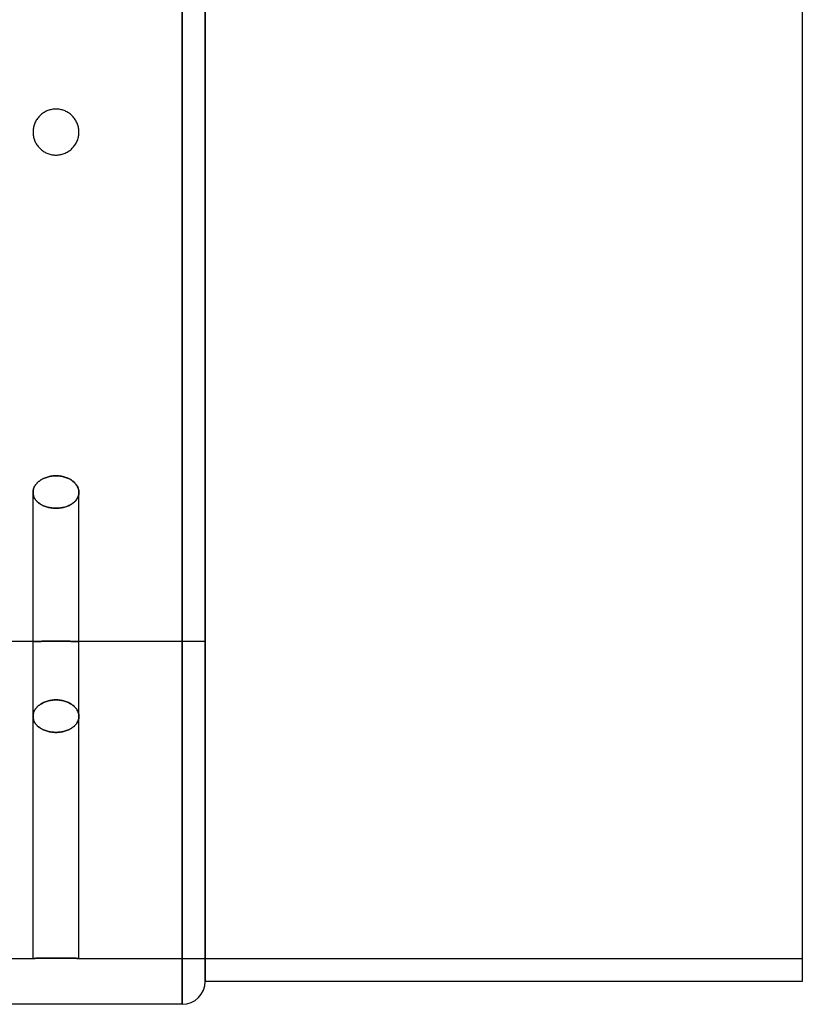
# Model space of a CAD drawing. Header units: millimetres. Extents: x -262 to 104, y -100 to 100.
# Tile 3 of 4: x 36 to 104, y -76 to 10. Entities that reach past the tile are written whole.
import ezdxf

# ---------------------------------------------------------------- set-up
doc = ezdxf.new("R2010")
doc.units = ezdxf.units.MM
doc.layers.add('MAIN-1', color=7, linetype='Continuous')
doc.layers.add('MAIN-2', color=7, linetype='Continuous')

msp = doc.modelspace()

# ---------------------------------------------------------------- linework, layer by layer
at = {"layer": 'MAIN-1'}
for p, q in [((50, 76), (50, 0)), ((52, 74), (52, 0)), ((104, 74), (104, 0)), ((52, 0), (52, -74)), ((104, 0), (104, -74)), ((50, 0), (50, -76)), ((104, -74), (52, -74)), ((50, -76), (19, -76))]:
    msp.add_line(p, q, dxfattribs=at)
msp.add_arc((50, -74), 2, 270.00002, 0, dxfattribs=at)
at = {"layer": 'MAIN-2'}
for p, q in [((50, 0), (50, 76)), ((52, 0), (52, 74)), ((52, 44.4), (52, 0)), ((38.049, 1.759), (37.97, 1.714)), ((38.13, 1.801), (38.049, 1.759)), ((38.214, 1.839), (38.13, 1.801)), ((38.298, 1.873), (38.214, 1.839)), ((38.385, 1.903), (38.298, 1.873)), ((38.472, 1.929), (38.385, 1.903)), ((38.56, 1.951), (38.472, 1.929)), ((38.649, 1.969), (38.56, 1.951)), ((38.737, 1.983), (38.649, 1.969)), ((38.826, 1.992), (38.737, 1.983)), ((38.913, 1.998), (38.826, 1.992)), ((39, 2), (38.913, 1.998)), ((39.087, 1.998), (39, 2)), ((39.174, 1.992), (39.087, 1.998)), ((39.263, 1.983), (39.174, 1.992)), ((39.351, 1.969), (39.263, 1.983)), ((39.44, 1.951), (39.351, 1.969)), ((39.528, 1.929), (39.44, 1.951)), ((39.615, 1.903), (39.528, 1.929)), ((39.702, 1.873), (39.615, 1.903)), ((39.786, 1.839), (39.702, 1.873)), ((39.87, 1.801), (39.786, 1.839)), ((39.951, 1.759), (39.87, 1.801)), ((40.03, 1.714), (39.951, 1.759)), ((37.199, 0.87), (37.161, 0.786)), ((37.241, 0.951), (37.199, 0.87)), ((37.286, 1.03), (37.241, 0.951)), ((37.334, 1.107), (37.286, 1.03)), ((37.385, 1.18), (37.334, 1.107)), ((37.44, 1.251), (37.385, 1.18)), ((37.497, 1.319), (37.44, 1.251)), ((37.556, 1.383), (37.497, 1.319)), ((37.617, 1.444), (37.556, 1.383)), ((37.681, 1.503), (37.617, 1.444)), ((37.749, 1.56), (37.681, 1.503)), ((37.82, 1.615), (37.749, 1.56)), ((37.893, 1.666), (37.82, 1.615)), ((37.97, 1.714), (37.893, 1.666)), ((40.107, 1.666), (40.03, 1.714)), ((40.18, 1.615), (40.107, 1.666)), ((40.251, 1.56), (40.18, 1.615)), ((40.319, 1.503), (40.251, 1.56)), ((40.383, 1.444), (40.319, 1.503)), ((40.444, 1.383), (40.383, 1.444)), ((40.503, 1.319), (40.444, 1.383)), ((40.56, 1.251), (40.503, 1.319)), ((40.615, 1.18), (40.56, 1.251)), ((40.666, 1.107), (40.615, 1.18)), ((40.714, 1.03), (40.666, 1.107)), ((40.759, 0.951), (40.714, 1.03)), ((40.801, 0.87), (40.759, 0.951)), ((40.839, 0.786), (40.801, 0.87)), ((37.002, 0.087), (37, 0)), ((37.008, 0.174), (37.002, 0.087)), ((37.017, 0.263), (37.008, 0.174)), ((37.031, 0.351), (37.017, 0.263)), ((37.049, 0.44), (37.031, 0.351)), ((37.071, 0.528), (37.049, 0.44)), ((37.097, 0.615), (37.071, 0.528)), ((37.127, 0.702), (37.097, 0.615)), ((37.161, 0.786), (37.127, 0.702)), ((40.873, 0.702), (40.839, 0.786)), ((40.903, 0.615), (40.873, 0.702)), ((40.929, 0.528), (40.903, 0.615)), ((40.951, 0.44), (40.929, 0.528)), ((40.969, 0.351), (40.951, 0.44)), ((40.983, 0.263), (40.969, 0.351)), ((40.992, 0.174), (40.983, 0.263)), ((40.998, 0.087), (40.992, 0.174)), ((41, 0), (40.998, 0.087)), ((52, 0), (52, -44.4)), ((37, 0), (37.002, -0.087)), ((37.002, -0.087), (37.008, -0.174)), ((37.008, -0.174), (37.017, -0.263)), ((37.017, -0.263), (37.031, -0.351)), ((37.031, -0.351), (37.049, -0.44)), ((37.049, -0.44), (37.071, -0.528)), ((37.071, -0.528), (37.097, -0.615)), ((37.097, -0.615), (37.127, -0.702)), ((37.127, -0.702), (37.161, -0.786)), ((37.161, -0.786), (37.199, -0.87)), ((40.789, -0.894), (40.829, -0.809)), ((40.829, -0.809), (40.865, -0.722)), ((40.865, -0.722), (40.897, -0.633)), ((40.897, -0.633), (40.925, -0.543)), ((40.925, -0.543), (40.948, -0.453)), ((40.948, -0.453), (40.967, -0.362)), ((40.967, -0.362), (40.982, -0.271)), ((40.982, -0.271), (40.992, -0.18)), ((40.992, -0.18), (40.998, -0.089)), ((40.998, -0.089), (41, 0)), ((50, -76), (50, 0)), ((52, -74), (52, 0)), ((37.199, -0.87), (37.241, -0.951)), ((37.241, -0.951), (37.286, -1.03)), ((37.286, -1.03), (37.334, -1.107)), ((37.334, -1.107), (37.385, -1.18)), ((37.385, -1.18), (37.44, -1.251)), ((37.44, -1.251), (37.497, -1.319)), ((37.497, -1.319), (37.556, -1.383)), ((37.556, -1.383), (37.617, -1.444)), ((37.617, -1.444), (37.681, -1.503)), ((37.681, -1.503), (37.749, -1.56)), ((37.749, -1.56), (37.82, -1.615)), ((37.82, -1.615), (37.893, -1.666)), ((37.893, -1.666), (37.97, -1.714)), ((37.97, -1.714), (38.049, -1.759)), ((39.977, -1.745), (40.057, -1.698)), ((40.057, -1.698), (40.135, -1.647)), ((40.135, -1.647), (40.21, -1.593)), ((40.21, -1.593), (40.281, -1.535)), ((40.281, -1.535), (40.35, -1.476)), ((40.35, -1.476), (40.414, -1.414)), ((40.414, -1.414), (40.476, -1.35)), ((40.476, -1.35), (40.535, -1.281)), ((40.535, -1.281), (40.593, -1.21)), ((40.593, -1.21), (40.647, -1.135)), ((40.647, -1.135), (40.698, -1.057)), ((40.698, -1.057), (40.745, -0.977)), ((40.745, -0.977), (40.789, -0.894)), ((38.049, -1.759), (38.13, -1.801)), ((38.13, -1.801), (38.214, -1.839)), ((38.214, -1.839), (38.298, -1.873)), ((38.298, -1.873), (38.385, -1.903)), ((38.385, -1.903), (38.472, -1.929)), ((38.472, -1.929), (38.56, -1.951)), ((38.56, -1.951), (38.649, -1.969)), ((38.649, -1.969), (38.737, -1.983)), ((38.737, -1.983), (38.826, -1.992)), ((38.826, -1.992), (38.913, -1.998)), ((38.913, -1.998), (39, -2)), ((39, -2), (39.089, -1.998)), ((39.089, -1.998), (39.18, -1.992)), ((39.18, -1.992), (39.271, -1.982)), ((39.271, -1.982), (39.362, -1.967)), ((39.362, -1.967), (39.453, -1.948)), ((39.453, -1.948), (39.543, -1.925)), ((39.543, -1.925), (39.633, -1.897)), ((39.633, -1.897), (39.722, -1.865)), ((39.722, -1.865), (39.809, -1.829)), ((39.809, -1.829), (39.894, -1.789)), ((39.894, -1.789), (39.977, -1.745)), ((38.348, -30.03), (38.44, -30.009)), ((38.44, -30.009), (38.348, -30.03)), ((38.44, -30.009), (38.533, -29.99)), ((38.533, -29.99), (38.44, -30.009)), ((38.533, -29.99), (38.627, -29.975)), ((38.627, -29.975), (38.533, -29.99)), ((38.627, -29.975), (38.721, -29.964)), ((38.721, -29.964), (38.627, -29.975)), ((38.721, -29.964), (38.815, -29.956)), ((38.815, -29.956), (38.721, -29.964)), ((38.815, -29.956), (38.908, -29.951)), ((38.908, -29.951), (38.815, -29.956)), ((38.908, -29.951), (39, -29.949)), ((39, -29.949), (38.908, -29.951)), ((39, -29.949), (39.092, -29.951)), ((39.095, -29.951), (39, -29.949)), ((39.092, -29.951), (39.185, -29.956)), ((39.191, -29.956), (39.095, -29.951)), ((39.185, -29.956), (39.279, -29.964)), ((39.288, -29.965), (39.191, -29.956)), ((39.279, -29.964), (39.373, -29.975)), ((39.385, -29.977), (39.288, -29.965)), ((39.373, -29.975), (39.467, -29.99)), ((39.481, -29.993), (39.385, -29.977)), ((39.467, -29.99), (39.56, -30.009)), ((39.577, -30.012), (39.481, -29.993)), ((39.56, -30.009), (39.652, -30.03)), ((39.672, -30.035), (39.577, -30.012)), ((37.109, -30.931), (37.143, -30.866)), ((37.143, -30.866), (37.109, -30.931)), ((37.143, -30.866), (37.181, -30.802)), ((37.181, -30.802), (37.143, -30.866)), ((37.181, -30.802), (37.224, -30.739)), ((37.224, -30.739), (37.181, -30.802)), ((37.224, -30.739), (37.27, -30.678)), ((37.27, -30.678), (37.224, -30.739)), ((37.27, -30.678), (37.32, -30.618)), ((37.32, -30.618), (37.27, -30.678)), ((37.32, -30.618), (37.374, -30.561)), ((37.374, -30.561), (37.32, -30.618)), ((37.374, -30.561), (37.431, -30.506)), ((37.431, -30.506), (37.374, -30.561)), ((37.431, -30.506), (37.491, -30.453)), ((37.491, -30.453), (37.431, -30.506)), ((37.491, -30.453), (37.554, -30.404)), ((37.554, -30.404), (37.491, -30.453)), ((37.554, -30.404), (37.619, -30.356)), ((37.619, -30.356), (37.554, -30.404)), ((37.619, -30.356), (37.687, -30.311)), ((37.687, -30.311), (37.619, -30.356)), ((37.687, -30.311), (37.759, -30.267)), ((37.759, -30.267), (37.687, -30.311)), ((37.759, -30.267), (37.835, -30.225)), ((37.835, -30.225), (37.759, -30.267)), ((37.835, -30.225), (37.914, -30.185)), ((37.914, -30.185), (37.835, -30.225)), ((37.914, -30.185), (37.996, -30.149)), ((37.996, -30.149), (37.914, -30.185)), ((37.996, -30.149), (38.081, -30.114)), ((38.081, -30.114), (37.996, -30.149)), ((38.081, -30.114), (38.168, -30.083)), ((38.168, -30.083), (38.081, -30.114)), ((38.168, -30.083), (38.257, -30.055)), ((38.257, -30.055), (38.168, -30.083)), ((38.257, -30.055), (38.348, -30.03)), ((38.348, -30.03), (38.257, -30.055)), ((39.652, -30.03), (39.743, -30.055)), ((39.765, -30.062), (39.672, -30.035)), ((39.743, -30.055), (39.832, -30.083)), ((39.857, -30.092), (39.765, -30.062)), ((39.832, -30.083), (39.919, -30.114)), ((39.946, -30.125), (39.857, -30.092)), ((39.919, -30.114), (40.004, -30.149)), ((40.032, -30.161), (39.946, -30.125)), ((40.004, -30.149), (40.086, -30.185)), ((40.116, -30.2), (40.032, -30.161)), ((40.086, -30.185), (40.165, -30.225)), ((40.196, -30.242), (40.116, -30.2)), ((40.165, -30.225), (40.241, -30.267)), ((40.273, -30.286), (40.196, -30.242)), ((40.241, -30.267), (40.313, -30.311)), ((40.346, -30.332), (40.273, -30.286)), ((40.313, -30.311), (40.381, -30.356)), ((40.414, -30.38), (40.346, -30.332)), ((40.381, -30.356), (40.446, -30.404)), ((40.48, -30.43), (40.414, -30.38)), ((40.446, -30.404), (40.509, -30.453)), ((40.543, -30.483), (40.48, -30.43)), ((40.509, -30.453), (40.569, -30.506)), ((40.603, -30.538), (40.543, -30.483)), ((40.569, -30.506), (40.626, -30.561)), ((40.66, -30.597), (40.603, -30.538)), ((40.626, -30.561), (40.68, -30.618)), ((40.713, -30.657), (40.66, -30.597)), ((40.68, -30.618), (40.73, -30.678)), ((40.762, -30.72), (40.713, -30.657)), ((40.73, -30.678), (40.776, -30.739)), ((40.807, -30.784), (40.762, -30.72)), ((40.776, -30.739), (40.819, -30.802)), ((40.848, -30.85), (40.807, -30.784)), ((40.819, -30.802), (40.857, -30.866)), ((40.884, -30.917), (40.848, -30.85)), ((40.857, -30.866), (40.891, -30.931)), ((37, -31.396), (37.002, -31.33)), ((37.002, -31.33), (37, -31.396)), ((37.002, -31.461), (37, -31.396)), ((37, -31.396), (37.002, -31.461)), ((37, -50.912), (37, -31.396)), ((37, -50.912), (37, -31.396)), ((37.002, -31.33), (37.009, -31.264)), ((37.009, -31.264), (37.002, -31.33)), ((37.009, -31.526), (37.002, -31.461)), ((37.002, -31.461), (37.009, -31.526)), ((37.009, -31.264), (37.02, -31.198)), ((37.02, -31.198), (37.009, -31.264)), ((37.02, -31.592), (37.009, -31.526)), ((37.009, -31.526), (37.02, -31.592)), ((37.02, -31.198), (37.035, -31.131)), ((37.035, -31.131), (37.02, -31.198)), ((37.035, -31.658), (37.02, -31.592)), ((37.02, -31.592), (37.035, -31.658)), ((37.035, -31.131), (37.055, -31.064)), ((37.055, -31.064), (37.035, -31.131)), ((37.055, -31.724), (37.035, -31.658)), ((37.035, -31.658), (37.055, -31.724)), ((37.055, -31.064), (37.08, -30.997)), ((37.08, -30.997), (37.055, -31.064)), ((37.08, -31.789), (37.055, -31.724)), ((37.055, -31.724), (37.08, -31.789)), ((37.08, -30.997), (37.109, -30.931)), ((37.109, -30.931), (37.08, -30.997)), ((40.915, -30.985), (40.884, -30.917)), ((40.891, -30.931), (40.92, -30.997)), ((40.941, -31.053), (40.915, -30.985)), ((40.941, -31.734), (40.915, -31.801)), ((40.92, -30.997), (40.945, -31.064)), ((40.92, -31.789), (40.945, -31.724)), ((40.963, -31.122), (40.941, -31.053)), ((40.963, -31.666), (40.941, -31.734)), ((40.945, -31.064), (40.965, -31.131)), ((40.945, -31.724), (40.965, -31.658)), ((40.979, -31.191), (40.963, -31.122)), ((40.979, -31.598), (40.963, -31.666)), ((40.965, -31.131), (40.98, -31.198)), ((40.965, -31.658), (40.98, -31.592)), ((40.991, -31.26), (40.979, -31.191)), ((40.991, -31.53), (40.979, -31.598)), ((40.98, -31.198), (40.991, -31.264)), ((40.98, -31.592), (40.991, -31.526)), ((40.998, -31.328), (40.991, -31.26)), ((40.991, -31.264), (40.998, -31.33)), ((40.991, -31.526), (40.998, -31.461)), ((40.998, -31.463), (40.991, -31.53)), ((41, -31.396), (40.998, -31.328)), ((40.998, -31.33), (41, -31.396)), ((41, -31.396), (40.998, -31.463)), ((40.998, -31.461), (41, -31.396)), ((41, -50.912), (41, -31.396)), ((41, -50.912), (41, -31.396)), ((37.109, -31.853), (37.08, -31.789)), ((37.08, -31.789), (37.109, -31.853)), ((37.143, -31.916), (37.109, -31.853)), ((37.109, -31.853), (37.143, -31.916)), ((37.181, -31.978), (37.143, -31.916)), ((37.143, -31.916), (37.181, -31.978)), ((37.224, -32.039), (37.181, -31.978)), ((37.181, -31.978), (37.224, -32.039)), ((37.27, -32.097), (37.224, -32.039)), ((37.224, -32.039), (37.27, -32.097)), ((37.32, -32.154), (37.27, -32.097)), ((37.27, -32.097), (37.32, -32.154)), ((37.374, -32.208), (37.32, -32.154)), ((37.32, -32.154), (37.374, -32.208)), ((37.431, -32.261), (37.374, -32.208)), ((37.374, -32.208), (37.431, -32.261)), ((37.491, -32.31), (37.431, -32.261)), ((37.431, -32.261), (37.491, -32.31)), ((37.554, -32.357), (37.491, -32.31)), ((37.491, -32.31), (37.554, -32.357)), ((37.619, -32.402), (37.554, -32.357)), ((37.554, -32.357), (37.619, -32.402)), ((37.687, -32.444), (37.619, -32.402)), ((37.619, -32.402), (37.687, -32.444)), ((37.759, -32.485), (37.687, -32.444)), ((37.687, -32.444), (37.759, -32.485)), ((37.835, -32.524), (37.759, -32.485)), ((37.759, -32.485), (37.835, -32.524)), ((37.914, -32.561), (37.835, -32.524)), ((37.835, -32.524), (37.914, -32.561)), ((37.996, -32.595), (37.914, -32.561)), ((37.914, -32.561), (37.996, -32.595)), ((38.081, -32.626), (37.996, -32.595)), ((37.996, -32.595), (38.081, -32.626)), ((39.919, -32.626), (40.004, -32.595)), ((40.032, -32.583), (39.946, -32.617)), ((40.004, -32.595), (40.086, -32.561)), ((40.116, -32.547), (40.032, -32.583)), ((40.086, -32.561), (40.165, -32.524)), ((40.196, -32.508), (40.116, -32.547)), ((40.165, -32.524), (40.241, -32.485)), ((40.273, -32.467), (40.196, -32.508)), ((40.241, -32.485), (40.313, -32.444)), ((40.346, -32.424), (40.273, -32.467)), ((40.313, -32.444), (40.381, -32.402)), ((40.414, -32.38), (40.346, -32.424)), ((40.381, -32.402), (40.446, -32.357)), ((40.48, -32.333), (40.414, -32.38)), ((40.446, -32.357), (40.509, -32.31)), ((40.543, -32.283), (40.48, -32.333)), ((40.509, -32.31), (40.569, -32.261)), ((40.603, -32.23), (40.543, -32.283)), ((40.569, -32.261), (40.626, -32.208)), ((40.66, -32.175), (40.603, -32.23)), ((40.626, -32.208), (40.68, -32.154)), ((40.713, -32.117), (40.66, -32.175)), ((40.68, -32.154), (40.73, -32.097)), ((40.762, -32.057), (40.713, -32.117)), ((40.73, -32.097), (40.776, -32.039)), ((40.807, -31.996), (40.762, -32.057)), ((40.776, -32.039), (40.819, -31.978)), ((40.848, -31.932), (40.807, -31.996)), ((40.819, -31.978), (40.857, -31.916)), ((40.884, -31.867), (40.848, -31.932)), ((40.857, -31.916), (40.891, -31.853)), ((40.915, -31.801), (40.884, -31.867)), ((40.891, -31.853), (40.92, -31.789)), ((38.168, -32.655), (38.081, -32.626)), ((38.081, -32.626), (38.168, -32.655)), ((38.257, -32.681), (38.168, -32.655)), ((38.168, -32.655), (38.257, -32.681)), ((38.348, -32.704), (38.257, -32.681)), ((38.257, -32.681), (38.348, -32.704)), ((38.44, -32.724), (38.348, -32.704)), ((38.348, -32.704), (38.44, -32.724)), ((38.533, -32.741), (38.44, -32.724)), ((38.44, -32.724), (38.533, -32.741)), ((38.627, -32.754), (38.533, -32.741)), ((38.533, -32.741), (38.627, -32.754)), ((38.721, -32.765), (38.627, -32.754)), ((38.627, -32.754), (38.721, -32.765)), ((38.815, -32.772), (38.721, -32.765)), ((38.721, -32.765), (38.815, -32.772)), ((38.908, -32.776), (38.815, -32.772)), ((38.815, -32.772), (38.908, -32.776)), ((39, -32.778), (38.908, -32.776)), ((38.908, -32.776), (39, -32.778)), ((39.095, -32.776), (39, -32.778)), ((39, -32.778), (39.092, -32.776)), ((39.092, -32.776), (39.185, -32.772)), ((39.191, -32.772), (39.095, -32.776)), ((39.185, -32.772), (39.279, -32.765)), ((39.288, -32.764), (39.191, -32.772)), ((39.279, -32.765), (39.373, -32.754)), ((39.385, -32.753), (39.288, -32.764)), ((39.373, -32.754), (39.467, -32.741)), ((39.481, -32.738), (39.385, -32.753)), ((39.467, -32.741), (39.56, -32.724)), ((39.577, -32.72), (39.481, -32.738)), ((39.56, -32.724), (39.652, -32.704)), ((39.672, -32.699), (39.577, -32.72)), ((39.652, -32.704), (39.743, -32.681)), ((39.765, -32.675), (39.672, -32.699)), ((39.743, -32.681), (39.832, -32.655)), ((39.857, -32.647), (39.765, -32.675)), ((39.832, -32.655), (39.919, -32.626)), ((39.946, -32.617), (39.857, -32.647)), ((37, -44.4), (22.627, -44.4)), ((37.005, -44.4), (37.001, -44.4)), ((37.001, -44.4), (37.001, -44.4)), ((37.001, -44.4), (37.005, -44.4)), ((37.013, -44.399), (37.005, -44.4)), ((37.005, -44.4), (37.013, -44.399)), ((37.026, -44.399), (37.013, -44.399)), ((37.013, -44.399), (37.026, -44.399)), ((37.043, -44.398), (37.026, -44.399)), ((37.026, -44.399), (37.043, -44.398)), ((37.065, -44.397), (37.043, -44.398)), ((37.043, -44.398), (37.065, -44.397)), ((37.091, -44.396), (37.065, -44.397)), ((37.065, -44.397), (37.091, -44.396)), ((37.122, -44.395), (37.091, -44.396)), ((37.091, -44.396), (37.122, -44.395)), ((37.157, -44.393), (37.122, -44.395)), ((37.122, -44.395), (37.157, -44.393)), ((37.196, -44.392), (37.157, -44.393)), ((37.157, -44.393), (37.196, -44.392)), ((37.239, -44.39), (37.196, -44.392)), ((37.196, -44.392), (37.239, -44.39)), ((37.286, -44.388), (37.239, -44.39)), ((37.239, -44.39), (37.286, -44.388)), ((37.337, -44.386), (37.286, -44.388)), ((37.286, -44.388), (37.337, -44.386)), ((37.391, -44.384), (37.337, -44.386)), ((37.337, -44.386), (37.391, -44.384)), ((37.448, -44.382), (37.391, -44.384)), ((37.391, -44.384), (37.448, -44.382)), ((37.508, -44.38), (37.448, -44.382)), ((37.448, -44.382), (37.508, -44.38)), ((37.57, -44.378), (37.508, -44.38)), ((37.508, -44.38), (37.57, -44.378)), ((37.635, -44.376), (37.57, -44.378)), ((37.57, -44.378), (37.635, -44.376)), ((37.703, -44.374), (37.635, -44.376)), ((37.635, -44.376), (37.703, -44.374)), ((37.775, -44.372), (37.703, -44.374)), ((37.703, -44.374), (37.775, -44.372)), ((37.85, -44.37), (37.775, -44.372)), ((37.775, -44.372), (37.85, -44.37)), ((37.929, -44.368), (37.85, -44.37)), ((37.85, -44.37), (37.929, -44.368)), ((38.01, -44.366), (37.929, -44.368)), ((37.929, -44.368), (38.01, -44.366)), ((38.094, -44.364), (38.01, -44.366)), ((38.01, -44.366), (38.094, -44.364)), ((38.18, -44.363), (38.094, -44.364)), ((38.094, -44.364), (38.18, -44.363)), ((38.268, -44.361), (38.18, -44.363)), ((38.18, -44.363), (38.268, -44.361)), ((38.357, -44.36), (38.268, -44.361)), ((38.268, -44.361), (38.357, -44.36)), ((38.448, -44.358), (38.357, -44.36)), ((38.357, -44.36), (38.448, -44.358)), ((38.54, -44.357), (38.448, -44.358)), ((38.448, -44.358), (38.54, -44.357)), ((38.633, -44.356), (38.54, -44.357)), ((38.54, -44.357), (38.633, -44.356)), ((38.725, -44.356), (38.633, -44.356)), ((38.633, -44.356), (38.725, -44.356)), ((38.818, -44.355), (38.725, -44.356)), ((38.725, -44.356), (38.818, -44.355)), ((38.909, -44.355), (38.818, -44.355)), ((38.818, -44.355), (38.909, -44.355)), ((39, -44.355), (38.909, -44.355)), ((38.909, -44.355), (39, -44.355)), ((39, -44.355), (39.091, -44.355)), ((39.091, -44.355), (39, -44.355)), ((39.091, -44.355), (39.182, -44.355)), ((39.182, -44.355), (39.091, -44.355)), ((39.182, -44.355), (39.275, -44.356)), ((39.275, -44.356), (39.182, -44.355)), ((39.275, -44.356), (39.367, -44.356)), ((39.367, -44.356), (39.275, -44.356)), ((39.367, -44.356), (39.46, -44.357)), ((39.46, -44.357), (39.367, -44.356)), ((39.46, -44.357), (39.552, -44.358)), ((39.552, -44.358), (39.46, -44.357)), ((39.552, -44.358), (39.643, -44.36)), ((39.643, -44.36), (39.552, -44.358)), ((39.643, -44.36), (39.732, -44.361)), ((39.732, -44.361), (39.643, -44.36)), ((39.732, -44.361), (39.82, -44.363)), ((39.82, -44.363), (39.732, -44.361)), ((39.82, -44.363), (39.906, -44.364)), ((39.906, -44.364), (39.82, -44.363)), ((39.906, -44.364), (39.99, -44.366)), ((39.99, -44.366), (39.906, -44.364)), ((39.99, -44.366), (40.071, -44.368)), ((40.071, -44.368), (39.99, -44.366)), ((40.071, -44.368), (40.15, -44.37)), ((40.15, -44.37), (40.071, -44.368)), ((40.15, -44.37), (40.225, -44.372)), ((40.225, -44.372), (40.15, -44.37)), ((40.225, -44.372), (40.297, -44.374)), ((40.297, -44.374), (40.225, -44.372)), ((40.297, -44.374), (40.365, -44.376)), ((40.365, -44.376), (40.297, -44.374)), ((40.365, -44.376), (40.43, -44.378)), ((40.43, -44.378), (40.365, -44.376)), ((40.43, -44.378), (40.492, -44.38)), ((40.492, -44.38), (40.43, -44.378)), ((40.492, -44.38), (40.552, -44.382)), ((40.552, -44.382), (40.492, -44.38)), ((40.552, -44.382), (40.609, -44.384)), ((40.609, -44.384), (40.552, -44.382)), ((40.609, -44.384), (40.663, -44.386)), ((40.663, -44.386), (40.609, -44.384)), ((40.663, -44.386), (40.714, -44.388)), ((40.714, -44.388), (40.663, -44.386)), ((40.714, -44.388), (40.761, -44.39)), ((40.761, -44.39), (40.714, -44.388)), ((40.761, -44.39), (40.804, -44.392)), ((40.804, -44.392), (40.761, -44.39)), ((40.804, -44.392), (40.843, -44.393)), ((40.843, -44.393), (40.804, -44.392)), ((40.843, -44.393), (40.878, -44.395)), ((40.878, -44.395), (40.843, -44.393)), ((40.878, -44.395), (40.909, -44.396)), ((40.909, -44.396), (40.878, -44.395)), ((40.909, -44.396), (40.935, -44.397)), ((40.935, -44.397), (40.909, -44.396)), ((40.935, -44.397), (40.957, -44.398)), ((40.957, -44.398), (40.935, -44.397)), ((40.957, -44.398), (40.974, -44.399)), ((40.974, -44.399), (40.957, -44.398)), ((40.974, -44.399), (40.987, -44.399)), ((40.987, -44.399), (40.974, -44.399)), ((40.987, -44.399), (40.995, -44.4)), ((40.995, -44.4), (40.987, -44.399)), ((40.995, -44.4), (40.999, -44.4)), ((40.999, -44.4), (40.995, -44.4)), ((40.999, -44.4), (40.999, -44.4)), ((52, -44.4), (41, -44.4)), ((37.759, -49.79), (37.835, -49.749)), ((37.835, -49.749), (37.759, -49.79)), ((37.835, -49.749), (37.914, -49.71)), ((37.914, -49.71), (37.835, -49.749)), ((37.914, -49.71), (37.996, -49.674)), ((37.996, -49.674), (37.914, -49.71)), ((37.996, -49.674), (38.081, -49.64)), ((38.081, -49.64), (37.996, -49.674)), ((38.081, -49.64), (38.168, -49.609)), ((38.168, -49.609), (38.081, -49.64)), ((38.168, -49.609), (38.257, -49.582)), ((38.257, -49.582), (38.168, -49.609)), ((38.257, -49.582), (38.348, -49.557)), ((38.348, -49.557), (38.257, -49.582)), ((38.348, -49.557), (38.44, -49.536)), ((38.44, -49.536), (38.348, -49.557)), ((38.44, -49.536), (38.533, -49.518)), ((38.533, -49.518), (38.44, -49.536)), ((38.533, -49.518), (38.627, -49.503)), ((38.627, -49.503), (38.533, -49.518)), ((38.627, -49.503), (38.721, -49.492)), ((38.721, -49.492), (38.627, -49.503)), ((38.721, -49.492), (38.815, -49.484)), ((38.815, -49.484), (38.721, -49.492)), ((38.815, -49.484), (38.908, -49.479)), ((38.908, -49.479), (38.815, -49.484)), ((38.908, -49.479), (39, -49.478)), ((39, -49.478), (38.908, -49.479)), ((39, -49.478), (39.092, -49.479)), ((39.092, -49.479), (39, -49.478)), ((39.092, -49.479), (39.185, -49.484)), ((39.185, -49.484), (39.092, -49.479)), ((39.185, -49.484), (39.279, -49.492)), ((39.279, -49.492), (39.185, -49.484)), ((39.279, -49.492), (39.373, -49.503)), ((39.373, -49.503), (39.279, -49.492)), ((39.373, -49.503), (39.467, -49.518)), ((39.467, -49.518), (39.373, -49.503)), ((39.467, -49.518), (39.56, -49.536)), ((39.56, -49.536), (39.467, -49.518)), ((39.56, -49.536), (39.652, -49.557)), ((39.652, -49.557), (39.56, -49.536)), ((39.652, -49.557), (39.743, -49.582)), ((39.743, -49.582), (39.652, -49.557)), ((39.743, -49.582), (39.832, -49.609)), ((39.832, -49.609), (39.743, -49.582)), ((39.832, -49.609), (39.919, -49.64)), ((39.919, -49.64), (39.832, -49.609)), ((39.919, -49.64), (40.004, -49.674)), ((40.004, -49.674), (39.919, -49.64)), ((40.004, -49.674), (40.086, -49.71)), ((40.086, -49.71), (40.004, -49.674)), ((40.086, -49.71), (40.165, -49.749)), ((40.165, -49.749), (40.086, -49.71)), ((40.165, -49.749), (40.241, -49.79)), ((40.241, -49.79), (40.165, -49.749)), ((37.035, -50.647), (37.055, -50.581)), ((37.055, -50.581), (37.035, -50.647)), ((37.055, -50.581), (37.08, -50.514)), ((37.08, -50.514), (37.055, -50.581)), ((37.08, -50.514), (37.109, -50.449)), ((37.109, -50.449), (37.08, -50.514)), ((37.109, -50.449), (37.143, -50.384)), ((37.143, -50.384), (37.109, -50.449)), ((37.143, -50.384), (37.181, -50.32)), ((37.181, -50.32), (37.143, -50.384)), ((37.181, -50.32), (37.224, -50.258)), ((37.224, -50.258), (37.181, -50.32)), ((37.224, -50.258), (37.27, -50.197)), ((37.27, -50.197), (37.224, -50.258)), ((37.27, -50.197), (37.32, -50.138)), ((37.32, -50.138), (37.27, -50.197)), ((37.32, -50.138), (37.374, -50.081)), ((37.374, -50.081), (37.32, -50.138)), ((37.374, -50.081), (37.431, -50.027)), ((37.431, -50.027), (37.374, -50.081)), ((37.431, -50.027), (37.491, -49.975)), ((37.491, -49.975), (37.431, -50.027)), ((37.491, -49.975), (37.554, -49.926)), ((37.554, -49.926), (37.491, -49.975)), ((37.554, -49.926), (37.619, -49.879)), ((37.619, -49.879), (37.554, -49.926)), ((37.619, -49.879), (37.687, -49.834)), ((37.687, -49.834), (37.619, -49.879)), ((37.687, -49.834), (37.759, -49.79)), ((37.759, -49.79), (37.687, -49.834)), ((40.241, -49.79), (40.313, -49.834)), ((40.313, -49.834), (40.241, -49.79)), ((40.313, -49.834), (40.381, -49.879)), ((40.381, -49.879), (40.313, -49.834)), ((40.381, -49.879), (40.446, -49.926)), ((40.446, -49.926), (40.381, -49.879)), ((40.446, -49.926), (40.509, -49.975)), ((40.509, -49.975), (40.446, -49.926)), ((40.509, -49.975), (40.569, -50.027)), ((40.569, -50.027), (40.509, -49.975)), ((40.569, -50.027), (40.626, -50.081)), ((40.626, -50.081), (40.569, -50.027)), ((40.626, -50.081), (40.68, -50.138)), ((40.68, -50.138), (40.626, -50.081)), ((40.68, -50.138), (40.73, -50.197)), ((40.73, -50.197), (40.68, -50.138)), ((40.73, -50.197), (40.776, -50.258)), ((40.776, -50.258), (40.73, -50.197)), ((40.776, -50.258), (40.819, -50.32)), ((40.819, -50.32), (40.776, -50.258)), ((40.819, -50.32), (40.857, -50.384)), ((40.857, -50.384), (40.819, -50.32)), ((40.857, -50.384), (40.891, -50.449)), ((40.891, -50.449), (40.857, -50.384)), ((40.891, -50.449), (40.92, -50.514)), ((40.92, -50.514), (40.891, -50.449)), ((40.92, -50.514), (40.945, -50.581)), ((40.945, -50.581), (40.92, -50.514)), ((40.945, -50.581), (40.965, -50.647)), ((40.965, -50.647), (40.945, -50.581)), ((37, -50.912), (37.002, -50.847)), ((37.002, -50.847), (37, -50.912)), ((37.002, -50.977), (37, -50.912)), ((37, -50.912), (37.002, -50.977)), ((37, -72), (37, -50.912)), ((37.002, -50.847), (37.009, -50.781)), ((37.009, -50.781), (37.002, -50.847)), ((37.009, -51.042), (37.002, -50.977)), ((37.002, -50.977), (37.009, -51.042)), ((37.009, -50.781), (37.02, -50.714)), ((37.02, -50.714), (37.009, -50.781)), ((37.02, -51.108), (37.009, -51.042)), ((37.009, -51.042), (37.02, -51.108)), ((37.02, -50.714), (37.035, -50.647)), ((37.035, -50.647), (37.02, -50.714)), ((37.035, -51.175), (37.02, -51.108)), ((37.02, -51.108), (37.035, -51.175)), ((37.055, -51.241), (37.035, -51.175)), ((37.035, -51.175), (37.055, -51.241)), ((37.08, -51.306), (37.055, -51.241)), ((37.055, -51.241), (37.08, -51.306)), ((37.109, -51.371), (37.08, -51.306)), ((37.08, -51.306), (37.109, -51.371)), ((37.143, -51.434), (37.109, -51.371)), ((37.109, -51.371), (37.143, -51.434)), ((37.181, -51.497), (37.143, -51.434)), ((37.143, -51.434), (37.181, -51.497)), ((40.857, -51.434), (40.819, -51.497)), ((40.819, -51.497), (40.857, -51.434)), ((40.891, -51.371), (40.857, -51.434)), ((40.857, -51.434), (40.891, -51.371)), ((40.92, -51.306), (40.891, -51.371)), ((40.891, -51.371), (40.92, -51.306)), ((40.945, -51.241), (40.92, -51.306)), ((40.92, -51.306), (40.945, -51.241)), ((40.965, -51.175), (40.945, -51.241)), ((40.945, -51.241), (40.965, -51.175)), ((40.965, -50.647), (40.98, -50.714)), ((40.98, -50.714), (40.965, -50.647)), ((40.98, -51.108), (40.965, -51.175)), ((40.965, -51.175), (40.98, -51.108)), ((40.98, -50.714), (40.991, -50.781)), ((40.991, -50.781), (40.98, -50.714)), ((40.991, -51.042), (40.98, -51.108)), ((40.98, -51.108), (40.991, -51.042)), ((40.991, -50.781), (40.998, -50.847)), ((40.998, -50.847), (40.991, -50.781)), ((40.998, -50.977), (40.991, -51.042)), ((40.991, -51.042), (40.998, -50.977)), ((40.998, -50.847), (41, -50.912)), ((41, -50.912), (40.998, -50.847)), ((41, -50.912), (40.998, -50.977)), ((40.998, -50.977), (41, -50.912)), ((41, -72), (41, -50.912)), ((37.224, -51.557), (37.181, -51.497)), ((37.181, -51.497), (37.224, -51.557)), ((37.27, -51.617), (37.224, -51.557)), ((37.224, -51.557), (37.27, -51.617)), ((37.32, -51.674), (37.27, -51.617)), ((37.27, -51.617), (37.32, -51.674)), ((37.374, -51.729), (37.32, -51.674)), ((37.32, -51.674), (37.374, -51.729)), ((37.431, -51.781), (37.374, -51.729)), ((37.374, -51.729), (37.431, -51.781)), ((37.491, -51.832), (37.431, -51.781)), ((37.431, -51.781), (37.491, -51.832)), ((37.554, -51.879), (37.491, -51.832)), ((37.491, -51.832), (37.554, -51.879)), ((37.619, -51.924), (37.554, -51.879)), ((37.554, -51.879), (37.619, -51.924)), ((37.687, -51.967), (37.619, -51.924)), ((37.619, -51.924), (37.687, -51.967)), ((37.759, -52.009), (37.687, -51.967)), ((37.687, -51.967), (37.759, -52.009)), ((37.835, -52.048), (37.759, -52.009)), ((37.759, -52.009), (37.835, -52.048)), ((37.914, -52.085), (37.835, -52.048)), ((37.835, -52.048), (37.914, -52.085)), ((37.996, -52.12), (37.914, -52.085)), ((37.914, -52.085), (37.996, -52.12)), ((38.081, -52.152), (37.996, -52.12)), ((37.996, -52.12), (38.081, -52.152)), ((38.168, -52.181), (38.081, -52.152)), ((38.081, -52.152), (38.168, -52.181)), ((38.257, -52.208), (38.168, -52.181)), ((38.168, -52.181), (38.257, -52.208)), ((38.348, -52.231), (38.257, -52.208)), ((38.257, -52.208), (38.348, -52.231)), ((38.44, -52.251), (38.348, -52.231)), ((38.348, -52.231), (38.44, -52.251)), ((38.533, -52.268), (38.44, -52.251)), ((38.44, -52.251), (38.533, -52.268)), ((38.627, -52.282), (38.533, -52.268)), ((38.533, -52.268), (38.627, -52.282)), ((38.721, -52.293), (38.627, -52.282)), ((38.627, -52.282), (38.721, -52.293)), ((38.815, -52.3), (38.721, -52.293)), ((38.721, -52.293), (38.815, -52.3)), ((38.908, -52.305), (38.815, -52.3)), ((38.815, -52.3), (38.908, -52.305)), ((39, -52.306), (38.908, -52.305)), ((38.908, -52.305), (39, -52.306)), ((39.092, -52.305), (39, -52.306)), ((39, -52.306), (39.092, -52.305)), ((39.185, -52.3), (39.092, -52.305)), ((39.092, -52.305), (39.185, -52.3)), ((39.279, -52.293), (39.185, -52.3)), ((39.185, -52.3), (39.279, -52.293)), ((39.373, -52.282), (39.279, -52.293)), ((39.279, -52.293), (39.373, -52.282)), ((39.467, -52.268), (39.373, -52.282)), ((39.373, -52.282), (39.467, -52.268)), ((39.56, -52.251), (39.467, -52.268)), ((39.467, -52.268), (39.56, -52.251)), ((39.652, -52.231), (39.56, -52.251)), ((39.56, -52.251), (39.652, -52.231)), ((39.743, -52.208), (39.652, -52.231)), ((39.652, -52.231), (39.743, -52.208)), ((39.832, -52.181), (39.743, -52.208)), ((39.743, -52.208), (39.832, -52.181)), ((39.919, -52.152), (39.832, -52.181)), ((39.832, -52.181), (39.919, -52.152)), ((40.004, -52.12), (39.919, -52.152)), ((39.919, -52.152), (40.004, -52.12)), ((40.086, -52.085), (40.004, -52.12)), ((40.004, -52.12), (40.086, -52.085)), ((40.165, -52.048), (40.086, -52.085)), ((40.086, -52.085), (40.165, -52.048)), ((40.241, -52.009), (40.165, -52.048)), ((40.165, -52.048), (40.241, -52.009)), ((40.313, -51.967), (40.241, -52.009)), ((40.241, -52.009), (40.313, -51.967)), ((40.381, -51.924), (40.313, -51.967)), ((40.313, -51.967), (40.381, -51.924)), ((40.446, -51.879), (40.381, -51.924)), ((40.381, -51.924), (40.446, -51.879)), ((40.509, -51.832), (40.446, -51.879)), ((40.446, -51.879), (40.509, -51.832)), ((40.569, -51.781), (40.509, -51.832)), ((40.509, -51.832), (40.569, -51.781)), ((40.626, -51.729), (40.569, -51.781)), ((40.569, -51.781), (40.626, -51.729)), ((40.68, -51.674), (40.626, -51.729)), ((40.626, -51.729), (40.68, -51.674)), ((40.73, -51.617), (40.68, -51.674)), ((40.68, -51.674), (40.73, -51.617)), ((40.776, -51.557), (40.73, -51.617)), ((40.73, -51.617), (40.776, -51.557)), ((40.819, -51.497), (40.776, -51.557)), ((40.776, -51.557), (40.819, -51.497)), ((22.2, -72), (37, -72)), ((37.005, -72), (37.001, -72)), ((37.001, -72), (37.001, -72)), ((37.001, -72), (37.005, -72)), ((37.013, -72), (37.005, -72)), ((37.005, -72), (37.013, -72)), ((37.026, -71.999), (37.013, -72)), ((37.013, -72), (37.026, -71.999)), ((37.043, -71.999), (37.026, -71.999)), ((37.026, -71.999), (37.043, -71.999)), ((37.065, -71.998), (37.043, -71.999)), ((37.043, -71.999), (37.065, -71.998)), ((37.091, -71.998), (37.065, -71.998)), ((37.065, -71.998), (37.091, -71.998)), ((37.122, -71.997), (37.091, -71.998)), ((37.091, -71.998), (37.122, -71.997)), ((37.157, -71.996), (37.122, -71.997)), ((37.122, -71.997), (37.157, -71.996)), ((37.196, -71.995), (37.157, -71.996)), ((37.157, -71.996), (37.196, -71.995)), ((37.239, -71.994), (37.196, -71.995)), ((37.196, -71.995), (37.239, -71.994)), ((37.286, -71.993), (37.239, -71.994)), ((37.239, -71.994), (37.286, -71.993)), ((37.337, -71.991), (37.286, -71.993)), ((37.286, -71.993), (37.337, -71.991)), ((37.391, -71.99), (37.337, -71.991)), ((37.337, -71.991), (37.391, -71.99)), ((37.448, -71.989), (37.391, -71.99)), ((37.391, -71.99), (37.448, -71.989)), ((37.508, -71.988), (37.448, -71.989)), ((37.448, -71.989), (37.508, -71.988)), ((37.57, -71.986), (37.508, -71.988)), ((37.508, -71.988), (37.57, -71.986)), ((37.635, -71.985), (37.57, -71.986)), ((37.57, -71.986), (37.635, -71.985)), ((37.703, -71.984), (37.635, -71.985)), ((37.635, -71.985), (37.703, -71.984)), ((37.775, -71.983), (37.703, -71.984)), ((37.703, -71.984), (37.775, -71.983)), ((37.85, -71.981), (37.775, -71.983)), ((37.775, -71.983), (37.85, -71.981)), ((37.929, -71.98), (37.85, -71.981)), ((37.85, -71.981), (37.929, -71.98)), ((38.01, -71.979), (37.929, -71.98)), ((37.929, -71.98), (38.01, -71.979)), ((38.094, -71.978), (38.01, -71.979)), ((38.01, -71.979), (38.094, -71.978)), ((38.18, -71.977), (38.094, -71.978)), ((38.094, -71.978), (38.18, -71.977)), ((38.268, -71.976), (38.18, -71.977)), ((38.18, -71.977), (38.268, -71.976)), ((38.358, -71.975), (38.268, -71.976)), ((38.268, -71.976), (38.358, -71.975)), ((38.448, -71.974), (38.358, -71.975)), ((38.358, -71.975), (38.448, -71.974)), ((38.54, -71.974), (38.448, -71.974)), ((38.448, -71.974), (38.54, -71.974)), ((38.633, -71.973), (38.54, -71.974)), ((38.54, -71.974), (38.633, -71.973)), ((38.725, -71.973), (38.633, -71.973)), ((38.633, -71.973), (38.725, -71.973)), ((38.818, -71.972), (38.725, -71.973)), ((38.725, -71.973), (38.818, -71.972)), ((38.909, -71.972), (38.818, -71.972)), ((38.818, -71.972), (38.909, -71.972)), ((39, -71.972), (38.909, -71.972)), ((38.909, -71.972), (39, -71.972)), ((39, -71.972), (39.091, -71.972)), ((39.091, -71.972), (39, -71.972)), ((39.091, -71.972), (39.182, -71.972)), ((39.182, -71.972), (39.091, -71.972)), ((39.182, -71.972), (39.275, -71.973)), ((39.275, -71.973), (39.182, -71.972)), ((39.275, -71.973), (39.367, -71.973)), ((39.367, -71.973), (39.275, -71.973)), ((39.367, -71.973), (39.46, -71.974)), ((39.46, -71.974), (39.367, -71.973)), ((39.46, -71.974), (39.552, -71.974)), ((39.552, -71.974), (39.46, -71.974)), ((39.552, -71.974), (39.642, -71.975)), ((39.642, -71.975), (39.552, -71.974)), ((39.642, -71.975), (39.732, -71.976)), ((39.732, -71.976), (39.642, -71.975)), ((39.732, -71.976), (39.82, -71.977)), ((39.82, -71.977), (39.732, -71.976)), ((39.82, -71.977), (39.906, -71.978)), ((39.906, -71.978), (39.82, -71.977)), ((39.906, -71.978), (39.99, -71.979)), ((39.99, -71.979), (39.906, -71.978)), ((39.99, -71.979), (40.071, -71.98)), ((40.071, -71.98), (39.99, -71.979)), ((40.071, -71.98), (40.15, -71.981)), ((40.15, -71.981), (40.071, -71.98)), ((40.15, -71.981), (40.225, -71.983)), ((40.225, -71.983), (40.15, -71.981)), ((40.225, -71.983), (40.297, -71.984)), ((40.297, -71.984), (40.225, -71.983)), ((40.297, -71.984), (40.365, -71.985)), ((40.365, -71.985), (40.297, -71.984)), ((40.365, -71.985), (40.43, -71.986)), ((40.43, -71.986), (40.365, -71.985)), ((40.43, -71.986), (40.492, -71.988)), ((40.492, -71.988), (40.43, -71.986)), ((40.492, -71.988), (40.552, -71.989)), ((40.552, -71.989), (40.492, -71.988)), ((40.552, -71.989), (40.609, -71.99)), ((40.609, -71.99), (40.552, -71.989)), ((40.609, -71.99), (40.663, -71.991)), ((40.663, -71.991), (40.609, -71.99)), ((40.663, -71.991), (40.714, -71.993)), ((40.714, -71.993), (40.663, -71.991)), ((40.714, -71.993), (40.761, -71.994)), ((40.761, -71.994), (40.714, -71.993)), ((40.761, -71.994), (40.804, -71.995)), ((40.804, -71.995), (40.761, -71.994)), ((40.804, -71.995), (40.843, -71.996)), ((40.843, -71.996), (40.804, -71.995)), ((40.843, -71.996), (40.878, -71.997)), ((40.878, -71.997), (40.843, -71.996)), ((40.878, -71.997), (40.909, -71.998)), ((40.909, -71.998), (40.878, -71.997)), ((40.909, -71.998), (40.935, -71.998)), ((40.935, -71.998), (40.909, -71.998)), ((40.935, -71.998), (40.957, -71.999)), ((40.957, -71.999), (40.935, -71.998)), ((40.957, -71.999), (40.974, -71.999)), ((40.974, -71.999), (40.957, -71.999)), ((40.974, -71.999), (40.987, -72)), ((40.987, -72), (40.974, -71.999)), ((40.987, -72), (40.995, -72)), ((40.995, -72), (40.987, -72)), ((40.995, -72), (40.999, -72)), ((40.999, -72), (40.995, -72)), ((40.999, -72), (40.999, -72)), ((41, -72), (104, -72))]:
    msp.add_line(p, q, dxfattribs=at)

doc.saveas('drawing.dxf')
